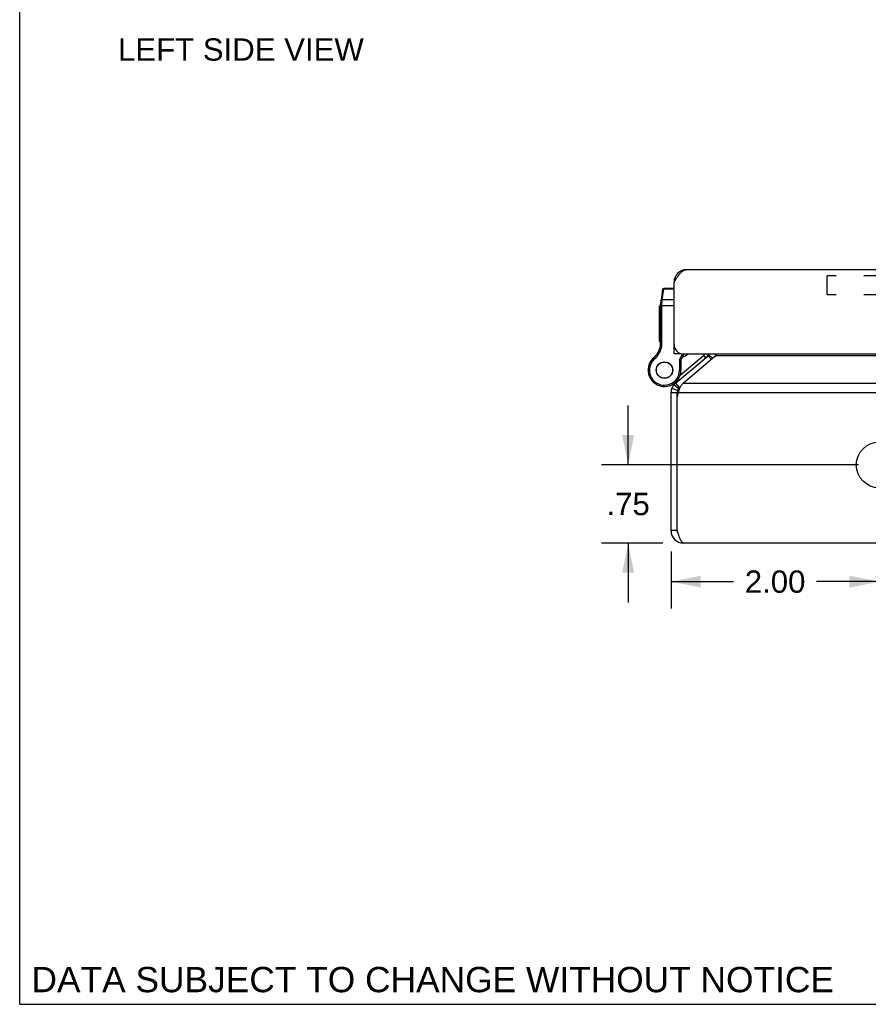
# Model space of a CAD drawing. Header units: inches. Extents: x 0 to 48.6, y 0 to 31.4.
# Tile 1 of 13: x 0 to 8.2, y 0 to 9.5. Entities that reach past the tile are written whole.
import ezdxf

# ---------------------------------------------------------------- set-up
doc = ezdxf.new("R2010")
doc.units = ezdxf.units.IN
doc.header["$LTSCALE"] = 2.671429
doc.header["$MEASUREMENT"] = 0
doc.linetypes.add('HIDDEN', pattern=[0.2, 0.1, -0.1])
doc.layers.get('0').update_dxf_attribs({"linetype": 'CONTINUOUS'})
for name, color, linetype in [('02___PRT_ALL_AXES', 7, 'CONTINUOUS'), ('DEFAULT_2', 8, 'HIDDEN'), ('DIMENSIONS', 7, 'CONTINUOUS')]:
    doc.layers.add(name, color=color, linetype=linetype)
doc.styles.get("Standard").update_dxf_attribs({"font": 'arial.ttf'})
doc.dimstyles.new('DIMSTYLE_1', dxfattribs={"dimtxt": 0.214286, "dimasz": 0.285714, "dimexe": 0.09, "dimexo": 0.07, "dimgap": 0.0375, "dimtad": 0, "dimtih": 1, "dimtoh": 1, "dimzin": 4, "dimdsep": 46, "dimtxsty": 'Standard', "dimblk": '_FILLED', "dimblk1": '_FILLED', "dimblk2": '_FILLED', "dimcen": 0.09, "dimazin": 1, "dimtfac": 1, "dimtofl": 0, "dimtmove": 0, "dimatfit": 3, "dimldrblk": '_FILLED', "dimfxl": 0, "dimtolj": 1, "dimtzin": 4, "dimarcsym": 0})

# ---------------------------------------------------------------- blocks, each defined once
blk = doc.blocks.new('_FILLED')
at = {"color": 0, "linetype": 'ByBlock'}
blk.add_solid([(0, 0), (-1, 0.2), (-1, -0.2)], dxfattribs=at)
blk = doc.blocks.new('*D23')
at = {"layer": 'DIMENSIONS', "color": 2, "linetype": 'Continuous'}
for p, q in [((5.8447, 5.1785), (5.8447, 5.7499)), ((8.0563, 5.1785), (5.5876, 5.1785)), ((6.1763, 4.4285), (5.5876, 4.4285)), ((5.8447, 4.4285), (5.8447, 3.857))]:
    blk.add_line(p, q, dxfattribs=at)
at = {"layer": 'DIMENSIONS', "color": 2, "linetype": 'Continuous', "xscale": 0.2857142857, "yscale": 0.2857142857, "zscale": 0.2857142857}
for p, rotation in [((5.8447, 5.1785), 270), ((5.8447, 4.4285), 90)]:
    blk.add_blockref('_FILLED', p, dxfattribs=dict(at, rotation=rotation))
at = {"layer": 'DIMENSIONS', "color": 2, "linetype": 'Continuous', "insert": (5.8447, 4.9106), "char_height": 0.21429, "width": 0.415826, "attachment_point": 2, "line_spacing_factor": 0.9}
blk.add_mtext('.75', dxfattribs=at)
blk = doc.blocks.new('*D24')
at = {"layer": 'DIMENSIONS', "color": 2, "linetype": 'Continuous'}
for p, q in [((8.2563, 4.9785), (8.2563, 3.8009)), ((6.2563, 4.3485), (6.2563, 3.8009)), ((6.2563, 4.0581), (6.858, 4.0581)), ((8.2563, 4.0581), (7.6546, 4.0581))]:
    blk.add_line(p, q, dxfattribs=at)
at = {"layer": 'DIMENSIONS', "color": 2, "linetype": 'Continuous', "xscale": 0.2857142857, "yscale": 0.2857142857, "zscale": 0.2857142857, "rotation": 180}
blk.add_blockref('_FILLED', (6.2563, 4.0581), dxfattribs=at)
at = {"layer": 'DIMENSIONS', "color": 2, "linetype": 'Continuous', "xscale": 0.2857142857, "yscale": 0.2857142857, "zscale": 0.2857142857}
blk.add_blockref('_FILLED', (8.2563, 4.0581), dxfattribs=at)
at = {"layer": 'DIMENSIONS', "color": 2, "linetype": 'Continuous', "insert": (7.2563, 4.1652), "char_height": 0.21429, "width": 0.582315, "attachment_point": 2, "line_spacing_factor": 0.9}
blk.add_mtext('2.00', dxfattribs=at)

msp = doc.modelspace()

# ---------------------------------------------------------------- linework, layer by layer
at = {"color": 7, "linetype": 'Continuous'}
for p, q in [((0, 0), (0, 31.4286)), ((6.2868, 6.9494), (6.2951, 6.9483)), ((6.1742, 6.8608), (6.157, 6.7376)), ((6.1722, 6.7643), (6.1864, 6.8654)), ((6.1864, 6.8654), (6.1871, 6.872)), ((6.2858, 6.8654), (6.1864, 6.8654)), ((6.2858, 6.872), (6.1871, 6.872)), ((6.1558, 6.3438), (6.1558, 6.7203)), ((6.1649, 6.7233), (6.1653, 6.7233)), ((6.1653, 6.7233), (6.1658, 6.7233)), ((6.1658, 6.7233), (6.1662, 6.7234)), ((6.1662, 6.7234), (6.1666, 6.7234)), ((6.1673, 6.7234), (6.1677, 6.7234)), ((6.1677, 6.7234), (6.1681, 6.7234)), ((6.1688, 6.7279), (6.1689, 6.7292)), ((6.1688, 6.7266), (6.1688, 6.7279)), ((6.1688, 6.7254), (6.1688, 6.7266)), ((6.1688, 6.7241), (6.1688, 6.7254)), ((6.1688, 6.3438), (6.1688, 6.7241)), ((6.1689, 6.7304), (6.169, 6.7317)), ((6.1689, 6.7292), (6.1689, 6.7304)), ((6.169, 6.7329), (6.1691, 6.7341)), ((6.169, 6.7317), (6.169, 6.7329)), ((6.1691, 6.7341), (6.1692, 6.7354)), ((6.1692, 6.7354), (6.1693, 6.7366)), ((6.1693, 6.7366), (6.1694, 6.7378)), ((6.1694, 6.7378), (6.1695, 6.739)), ((6.1695, 6.739), (6.1696, 6.7401)), ((6.1696, 6.7401), (6.1697, 6.7413)), ((6.1697, 6.7413), (6.1698, 6.7424)), ((6.1698, 6.7424), (6.1722, 6.7643)), ((6.2858, 6.7643), (6.1722, 6.7643)), ((6.1558, 6.7084), (6.2858, 6.7084)), ((6.1558, 6.3438), (6.1688, 6.3438)), ((6.1543, 6.3245), (6.1671, 6.3225)), ((6.2858, 6.3041), (6.2908, 6.3041)), ((6.3458, 6.2437), (6.2858, 6.2437)), ((6.338, 6.1867), (6.3678, 6.2441)), ((6.3458, 6.2488), (6.3458, 6.2437)), ((6.351, 6.1835), (6.3823, 6.2437)), ((6.0574, 6.1679), (6.0574, 6.1679)), ((6.0574, 6.1679), (6.0687, 6.1613)), ((6.0574, 6.1679), (6.0687, 6.1614)), ((6.0687, 6.1613), (6.0687, 6.1614)), ((6.0873, 6.2039), (6.0958, 6.194)), ((6.338, 6.1867), (6.338, 6.0885)), ((6.351, 6.1835), (6.338, 6.1867)), ((6.3436, 6.0408), (6.5694, 6.2303)), ((6.351, 6.1835), (6.351, 6.0885)), ((6.5694, 6.2303), (6.5887, 6.2074)), ((6.6126, 6.2274), (6.6447, 6.1891)), ((6.6193, 6.234), (6.658, 6.2002)), ((6.351, 6.0885), (6.338, 6.0885)), ((6.2992, 5.9644), (6.3378, 5.9185)), ((6.3178, 5.9918), (6.3236, 5.9849)), ((6.2509, 5.9418), (6.2513, 5.942)), ((6.2563, 5.8725), (6.3163, 5.8725)), ((6.2644, 5.9157), (6.3203, 5.8941)), ((6.2844, 5.9497), (6.3304, 5.9111)), ((6.3163, 5.8326), (6.3163, 5.8725)), ((6.3378, 5.9185), (6.3447, 5.9243)), ((6.3163, 4.5485), (6.2563, 4.5485)), ((0, 0), (48.5714, 0))]:
    msp.add_line(p, q, dxfattribs=at)
at = {"color": 3, "linetype": 'Continuous'}
for p, q in [((6.4058, 7.0537), (22.1058, 7.0537)), ((6.2858, 6.2437), (6.2858, 6.9337)), ((6.3758, 6.2437), (22.1358, 6.2437)), ((6.2992, 5.9644), (6.6126, 6.2274)), ((6.6756, 6.215), (6.3772, 5.9644)), ((21.8268, 6.2274), (6.6858, 6.2274)), ((6.3772, 5.9644), (22.1354, 5.9644)), ((6.2563, 4.5485), (6.2563, 5.8725)), ((6.3256, 5.8725), (22.1871, 5.8725)), ((6.3163, 4.5488), (6.3163, 5.8326)), ((22.1363, 4.4285), (6.3763, 4.4285))]:
    msp.add_line(p, q, dxfattribs=at)
for points in [[(6.2858, 6.9337), (6.2901, 6.9404), (6.2944, 6.9471), (6.2986, 6.9538), (6.3029, 6.9604), (6.3072, 6.9669), (6.3115, 6.9733), (6.3158, 6.9796), (6.3201, 6.9858), (6.3244, 6.9918), (6.3286, 6.9975), (6.3329, 7.0031), (6.3372, 7.0085), (6.3415, 7.0136), (6.3458, 7.0185), (6.35, 7.0231), (6.3543, 7.0275), (6.3586, 7.0315), (6.3629, 7.0353), (6.3672, 7.0387), (6.3715, 7.0418), (6.3758, 7.0446), (6.3801, 7.047), (6.3843, 7.049), (6.3886, 7.0507), (6.3929, 7.052), (6.3972, 7.0529), (6.4015, 7.0535), (6.4058, 7.0537)], [(6.6858, 6.2274), (6.6876, 6.2294), (6.6892, 6.2316), (6.6906, 6.2339), (6.6918, 6.2362), (6.6929, 6.2386), (6.6938, 6.2412), (6.6946, 6.2437)], [(6.6756, 6.215), (6.6785, 6.218), (6.6811, 6.2211)], [(6.6811, 6.2211), (6.6836, 6.2242), (6.6858, 6.2274)], [(6.3773, 5.9644), (6.3722, 5.9603), (6.3675, 5.956), (6.3631, 5.9513), (6.3589, 5.9463), (6.3549, 5.941), (6.3512, 5.9356), (6.3478, 5.9299)], [(6.3415, 5.9179), (6.3387, 5.9117), (6.3361, 5.9054), (6.3336, 5.8989), (6.3314, 5.8924), (6.3293, 5.8858), (6.3273, 5.8792), (6.3256, 5.8725)], [(6.3478, 5.9299), (6.3445, 5.924), (6.3415, 5.9179)], [(6.3763, 4.4285), (6.374, 4.4287), (6.3717, 4.4293), (6.3694, 4.4304), (6.3671, 4.432), (6.3648, 4.4339), (6.3625, 4.4363), (6.3602, 4.439), (6.3579, 4.4422), (6.3556, 4.4458), (6.3533, 4.4497), (6.3509, 4.454), (6.3486, 4.4586), (6.3463, 4.4636), (6.344, 4.4689), (6.3417, 4.4745), (6.3394, 4.4803), (6.3371, 4.4864), (6.3348, 4.4927), (6.3325, 4.4992), (6.3302, 4.5059), (6.3279, 4.5128), (6.3256, 4.5197), (6.3232, 4.5268), (6.3209, 4.534), (6.3186, 4.5412), (6.3163, 4.5485)]]:
    msp.add_lwpolyline(points, dxfattribs=at)
at = {"color": 7, "linetype": 'Continuous'}
for points in [[(6.1735, 6.8556), (6.1735, 6.8558), (6.1735, 6.856), (6.1736, 6.8561), (6.1736, 6.8563), (6.1737, 6.8565), (6.1737, 6.8567), (6.1738, 6.8569), (6.1738, 6.8571), (6.1739, 6.8573), (6.1739, 6.8575), (6.174, 6.8577), (6.1741, 6.8578), (6.1741, 6.858), (6.1742, 6.8582), (6.1743, 6.8584), (6.1744, 6.8586), (6.1745, 6.8587), (6.1745, 6.8589), (6.1746, 6.8591), (6.1747, 6.8593), (6.1748, 6.8594), (6.1749, 6.8596), (6.175, 6.8598), (6.1751, 6.8599), (6.1753, 6.8601), (6.1754, 6.8603), (6.1755, 6.8604), (6.1756, 6.8606), (6.1757, 6.8607), (6.1759, 6.8609), (6.176, 6.8611), (6.1761, 6.8612), (6.1763, 6.8614), (6.1764, 6.8615), (6.1765, 6.8616), (6.1767, 6.8618), (6.1768, 6.8619), (6.177, 6.8621), (6.1771, 6.8622), (6.1773, 6.8623), (6.1774, 6.8625), (6.1776, 6.8626), (6.1778, 6.8627), (6.1779, 6.8628), (6.1781, 6.863), (6.1783, 6.8631), (6.1784, 6.8632), (6.1786, 6.8633), (6.1788, 6.8634), (6.179, 6.8635), (6.1792, 6.8636), (6.1793, 6.8637), (6.1795, 6.8638), (6.1797, 6.8639), (6.1799, 6.864), (6.1801, 6.8641), (6.1803, 6.8642), (6.1805, 6.8643), (6.1807, 6.8644), (6.1809, 6.8645), (6.1811, 6.8645), (6.1813, 6.8646), (6.1815, 6.8647), (6.1817, 6.8647), (6.1819, 6.8648), (6.1821, 6.8649), (6.1823, 6.8649), (6.1825, 6.865), (6.1827, 6.865), (6.1829, 6.8651), (6.1831, 6.8651), (6.1833, 6.8652), (6.1835, 6.8652), (6.1838, 6.8652), (6.184, 6.8653), (6.1842, 6.8653), (6.1844, 6.8653), (6.1846, 6.8653), (6.1848, 6.8654), (6.1851, 6.8654), (6.1853, 6.8654), (6.1855, 6.8654), (6.1857, 6.8654), (6.1859, 6.8654), (6.1861, 6.8654), (6.1864, 6.8654)], [(6.1558, 6.7203), (6.1558, 6.7203), (6.1558, 6.7204), (6.1558, 6.7205), (6.1558, 6.7205), (6.1558, 6.7206), (6.1558, 6.7206), (6.1559, 6.7207), (6.1559, 6.7207), (6.1559, 6.7208), (6.156, 6.7208), (6.156, 6.7209), (6.156, 6.7209), (6.1561, 6.721), (6.1561, 6.721), (6.1562, 6.7211), (6.1562, 6.7211), (6.1563, 6.7212), (6.1564, 6.7212), (6.1564, 6.7213), (6.1565, 6.7213), (6.1566, 6.7214), (6.1566, 6.7214), (6.1567, 6.7215), (6.1568, 6.7215), (6.1569, 6.7216), (6.157, 6.7216), (6.1571, 6.7217), (6.1572, 6.7217), (6.1573, 6.7218), (6.1574, 6.7218), (6.1575, 6.7218), (6.1576, 6.7219), (6.1577, 6.7219), (6.1578, 6.722), (6.1579, 6.722), (6.1581, 6.7221), (6.1582, 6.7221), (6.1583, 6.7222), (6.1584, 6.7222), (6.1586, 6.7222), (6.1587, 6.7223), (6.1589, 6.7223), (6.159, 6.7224), (6.1591, 6.7224), (6.1593, 6.7224), (6.1594, 6.7225), (6.1596, 6.7225), (6.1597, 6.7225), (6.1599, 6.7226), (6.1601, 6.7226), (6.1602, 6.7227), (6.1604, 6.7227), (6.1606, 6.7227), (6.1607, 6.7228), (6.1609, 6.7228), (6.1611, 6.7228), (6.1612, 6.7228), (6.1614, 6.7229), (6.1616, 6.7229), (6.1618, 6.7229), (6.162, 6.723), (6.1622, 6.723), (6.1623, 6.723), (6.1625, 6.723), (6.1627, 6.7231), (6.1629, 6.7231), (6.1631, 6.7231), (6.1633, 6.7231), (6.1635, 6.7232), (6.1637, 6.7232), (6.1639, 6.7232), (6.1641, 6.7232), (6.1643, 6.7232), (6.1645, 6.7233), (6.1647, 6.7233), (6.1649, 6.7233)], [(6.157, 6.7376), (6.157, 6.7377), (6.157, 6.7378), (6.1571, 6.738), (6.1571, 6.7381), (6.1571, 6.7382), (6.1571, 6.7383), (6.1572, 6.7384), (6.1572, 6.7385), (6.1573, 6.7386), (6.1573, 6.7388), (6.1574, 6.7389), (6.1574, 6.739), (6.1575, 6.7391), (6.1576, 6.7392), (6.1576, 6.7393), (6.1577, 6.7394), (6.1578, 6.7395), (6.1578, 6.7396), (6.1579, 6.7397), (6.158, 6.7398), (6.1581, 6.7399), (6.1582, 6.74), (6.1583, 6.7401), (6.1584, 6.7402), (6.1585, 6.7403), (6.1586, 6.7404), (6.1587, 6.7405), (6.1588, 6.7406), (6.1589, 6.7407), (6.159, 6.7408), (6.1591, 6.7409), (6.1593, 6.741), (6.1594, 6.741), (6.1595, 6.7411), (6.1596, 6.7412), (6.1598, 6.7413), (6.1599, 6.7414), (6.16, 6.7414), (6.1602, 6.7415), (6.1603, 6.7416), (6.1605, 6.7417), (6.1606, 6.7417), (6.1608, 6.7418), (6.1609, 6.7419), (6.1611, 6.7419), (6.1612, 6.742), (6.1614, 6.7421), (6.1616, 6.7421), (6.1617, 6.7422), (6.1619, 6.7423), (6.1621, 6.7423), (6.1622, 6.7424), (6.1624, 6.7424), (6.1626, 6.7425), (6.1628, 6.7425), (6.163, 6.7426), (6.1631, 6.7426), (6.1633, 6.7427), (6.1635, 6.7427), (6.1637, 6.7427), (6.1639, 6.7428), (6.1641, 6.7428), (6.1643, 6.7428), (6.1645, 6.7429), (6.1647, 6.7429), (6.1649, 6.7429), (6.165, 6.743), (6.1652, 6.743), (6.1654, 6.743), (6.1657, 6.743), (6.1659, 6.743), (6.1661, 6.7431), (6.1663, 6.7431), (6.1665, 6.7431), (6.1667, 6.7431), (6.1669, 6.7431), (6.1671, 6.7431), (6.1673, 6.7431), (6.1675, 6.7431), (6.1677, 6.7431), (6.1679, 6.7431), (6.1682, 6.7431), (6.1684, 6.7431), (6.1686, 6.7431), (6.1688, 6.7431), (6.169, 6.7431), (6.1692, 6.7431), (6.1694, 6.7431), (6.1696, 6.743), (6.1699, 6.743)], [(6.1593, 6.7544), (6.1594, 6.7546), (6.1594, 6.7548), (6.1594, 6.755), (6.1595, 6.7552), (6.1595, 6.7554), (6.1596, 6.7556), (6.1596, 6.7558), (6.1597, 6.756), (6.1597, 6.7562), (6.1598, 6.7563), (6.1599, 6.7565), (6.1599, 6.7567), (6.16, 6.7569), (6.1601, 6.7571), (6.1601, 6.7573), (6.1602, 6.7574), (6.1603, 6.7576), (6.1604, 6.7578), (6.1605, 6.758), (6.1606, 6.7581), (6.1607, 6.7583), (6.1608, 6.7585), (6.1609, 6.7586), (6.161, 6.7588), (6.1611, 6.759), (6.1612, 6.7591), (6.1613, 6.7593), (6.1615, 6.7595), (6.1616, 6.7596), (6.1617, 6.7598), (6.1619, 6.7599), (6.162, 6.7601), (6.1621, 6.7602), (6.1623, 6.7604), (6.1624, 6.7605), (6.1625, 6.7607), (6.1627, 6.7608), (6.1628, 6.7609), (6.163, 6.7611), (6.1631, 6.7612), (6.1633, 6.7613), (6.1635, 6.7615), (6.1636, 6.7616), (6.1638, 6.7617), (6.164, 6.7618), (6.1641, 6.762), (6.1643, 6.7621), (6.1645, 6.7622), (6.1647, 6.7623), (6.1648, 6.7624), (6.165, 6.7625), (6.1652, 6.7626), (6.1654, 6.7627), (6.1656, 6.7628), (6.1658, 6.7629), (6.1659, 6.763), (6.1661, 6.7631), (6.1663, 6.7632), (6.1665, 6.7632), (6.1667, 6.7633), (6.1669, 6.7634), (6.1671, 6.7635), (6.1673, 6.7635), (6.1675, 6.7636), (6.1677, 6.7637), (6.1679, 6.7637), (6.1681, 6.7638), (6.1683, 6.7638), (6.1686, 6.7639), (6.1688, 6.7639), (6.169, 6.764), (6.1692, 6.764), (6.1694, 6.7641), (6.1696, 6.7641), (6.1698, 6.7641), (6.17, 6.7642), (6.1703, 6.7642), (6.1705, 6.7642), (6.1707, 6.7642), (6.1709, 6.7642), (6.1711, 6.7643), (6.1713, 6.7643), (6.1716, 6.7643), (6.1718, 6.7643), (6.172, 6.7643), (6.1722, 6.7643)], [(6.1666, 6.7234), (6.167, 6.7234), (6.1673, 6.7234)], [(6.1681, 6.7234), (6.1686, 6.7234), (6.1688, 6.7234)]]:
    msp.add_lwpolyline(points, dxfattribs=at)
at = {"color": 3, "linetype": 'Continuous'}
for centre, radius, start, end in [((6.4058, 6.9337), 0.12, 90, 180), ((6.3758, 6.3337), 0.09, 180, 270), ((6.574, 6.2733), 0.06, 310, 330.37755), ((6.3763, 5.8725), 0.12, 130, 180), ((6.487, 5.8141), 0.1717, 160.12239, 173.81324), ((6.3763, 4.5485), 0.12, 180, 270), ((6.4749, 4.5488), 0.1586, 180, 180.13366)]:
    msp.add_arc(centre, radius, start, end, dxfattribs=at)
at = {"color": 7, "linetype": 'Continuous'}
for centre, radius, start, end in [((6.1871, 6.859), 0.013, 90, 172.02427), ((6.2808, 6.7203), 0.125, 172.03825, 180), ((6.0308, 6.3438), 0.125, 351.15991, 360), ((6.0308, 6.3438), 0.138, 351.15991, 360), ((5.9567, 6.3553), 0.2, 310.79327, 351.15991), ((5.9567, 6.3553), 0.213, 310.79327, 351.15991), ((6.2939, 6.4107), 0.21, 290.29811, 307.31443), ((6.5084, 6.3031), 0.095, 310, 321.27437), ((6.5084, 6.3031), 0.125, 310, 331.61139), ((6.574, 6.2733), 0.12, 336.07181, 345.69403), ((6.1935, 6.0885), 0.1575, 149.73501, 360), ((6.1935, 6.0885), 0.1445, 149.73501, 360), ((6.1935, 6.0885), 0.1575, 127.31101, 149.72135), ((6.1802, 6.0963), 0.1421, 130.79327, 149.73501), ((6.1802, 6.0963), 0.1291, 130.79327, 149.73501), ((6.1565, 6.1841), 0.26, 291.378, 310), ((6.3763, 5.8725), 0.06, 130, 180), ((6.3763, 4.5485), 0.06, 180, 215.7848)]:
    msp.add_arc(centre, radius, start, end, dxfattribs=at)
at = {"layer": '02___PRT_ALL_AXES', "color": 7, "linetype": 'Continuous'}
for p, q in [((6.1458, 6.3628), (6.1458, 6.7032)), ((6.1558, 6.7032), (6.1458, 6.7032)), ((6.1558, 6.703), (6.1458, 6.703)), ((6.1558, 6.6946), (6.1458, 6.6946)), ((6.1558, 6.644), (6.1458, 6.644)), ((6.1558, 6.6356), (6.1458, 6.6356)), ((6.1558, 6.6272), (6.1458, 6.6272)), ((6.1558, 6.5751), (6.1458, 6.5751)), ((6.1558, 6.5667), (6.1458, 6.5667)), ((6.1558, 6.5583), (6.1458, 6.5583)), ((6.1558, 6.5114), (6.1458, 6.5114)), ((6.1558, 6.503), (6.1458, 6.503)), ((6.1558, 6.4946), (6.1458, 6.4946)), ((6.1558, 6.4399), (6.1458, 6.4399)), ((6.1558, 6.4315), (6.1458, 6.4315)), ((6.1558, 6.4231), (6.1458, 6.4231)), ((6.1558, 6.3712), (6.1458, 6.3712)), ((6.1558, 6.3628), (6.1458, 6.3628))]:
    msp.add_line(p, q, dxfattribs=at)
for radius in [0.079, 0.078]:
    msp.add_circle((6.1935, 6.0885), radius, dxfattribs=at)
at = {"layer": '02___PRT_ALL_AXES', "color": 3, "linetype": 'Continuous'}
msp.add_circle((8.2563, 5.1785), 0.22, dxfattribs=at)
at = {"layer": 'DEFAULT_2', "color": 8, "linetype": 'HIDDEN'}
for p, q in [((7.7557, 6.8127), (7.7557, 6.9937)), ((20.1307, 6.9937), (7.7557, 6.9937)), ((20.1307, 6.8127), (7.7557, 6.8127))]:
    msp.add_line(p, q, dxfattribs=at)

# ---------------------------------------------------------------- texts
at = {"layer": 'DIMENSIONS', "color": 2, "linetype": 'Continuous', "attachment_point": 2, "line_spacing_factor": 0.9}
for s, insert, char_height, width in [('LEFT SIDE VIEW', (2.125, 9.2739), 0.214286, 2.356346), ('DATA SUBJECT TO CHANGE WITHOUT NOTICE', (3.9674, 0.3589), 0.242857, 7.693787)]:
    msp.add_mtext(s, dxfattribs=dict(at, insert=insert, char_height=char_height, width=width))

# ---------------------------------------------------------------- dimensions: what is measured, and where the dimension line sits
at = {"layer": 'DIMENSIONS', "color": 2, "linetype": 'Continuous'}
dim = msp.add_linear_dim(base=(5.8447, 5.1785), p1=(6.2463, 4.4285), p2=(8.1263, 5.1785), angle=90, dimstyle='DIMSTYLE_1', dxfattribs=at)
dim.commit()
dim.dimension.update_dxf_attribs({"geometry": '*D23', "text_midpoint": (5.8518, 4.8007), "dimtype": 160})
dim = msp.add_linear_dim(base=(8.2563, 4.0581), p1=(6.2563, 4.4185), p2=(8.2563, 5.0485), dimstyle='DIMSTYLE_1', dxfattribs=at)
dim.commit()
dim.dimension.update_dxf_attribs({"geometry": '*D24', "text_midpoint": (7.2537, 4.0569), "dimtype": 160})

doc.saveas('drawing.dxf')
